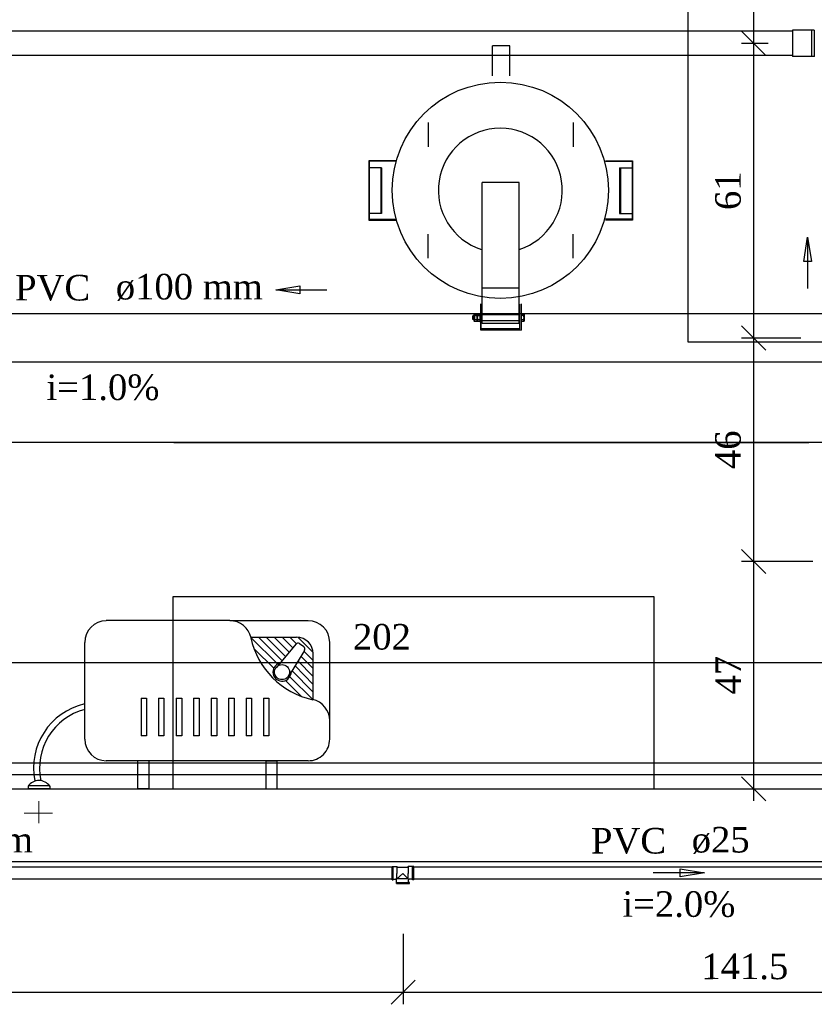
# Model space of a CAD drawing. Header units: millimetres. Extents: x 481 to 729890, y -1 to 83.
# Tile 32 of 60: x 533.85 to 540.44, y 33.56 to 41.71. Entities that reach past the tile are written whole.
import ezdxf

# ---------------------------------------------------------------- set-up
doc = ezdxf.new("R2010")
doc.units = ezdxf.units.MM
doc.header["$MEASUREMENT"] = 0
for name, color, linetype, lineweight in [('CV-Sentido tubo', 7, 'Continuous', 20), ('CV-Seção tubo', 1, 'Continuous', 30), ('Simbolos', 1, 'Continuous', 30), ('SIMBOLOS INT', 8, 'Continuous', 5), ('Simbolos_int', 1, 'Continuous', 30), ('TQ-Sentido tubo', 7, 'Continuous', 20), ('TQ-Seção tubo', 1, 'Continuous', 30), ('TQ-Textos tubo', 7, 'Continuous', 20)]:
    doc.layers.add(name, color=color, linetype=linetype, lineweight=lineweight)
doc.styles.add('TimesNewRoman', font='times.ttf')
doc.dimstyles.get("Standard").update_dxf_attribs({"dimtxt": 0.18, "dimasz": 0.18, "dimexe": 0.18, "dimexo": 0.0625, "dimgap": 0.09, "dimtad": 0, "dimtih": 1, "dimtoh": 1, "dimdec": 4, "dimzin": 0, "dimdsep": 46, "dimtxsty": 'Standard', "dimcen": 0.09, "dimadec": 0, "dimazin": 0, "dimtfac": 1, "dimtdec": 4, "dimtofl": 0, "dimtmove": 0, "dimatfit": 3, "dimfxl": 0, "dimtolj": 1, "dimtzin": 0, "dimarcsym": 0})
doc.dimstyles.new('UM_25.000000', dxfattribs={"dimtxt": 0.18, "dimasz": 0.2, "dimexe": 0.1, "dimexo": 0.2, "dimgap": 0, "dimtad": 1, "dimtih": 1, "dimtoh": 1, "dimdec": 1, "dimlfac": 25, "dimzin": 0, "dimdsep": 46, "dimtxsty": 'Standard', "dimblk": 'CLOSED', "dimblk1": 'CLOSED', "dimblk2": 'CLOSED', "dimcen": 0.09, "dimdle": 0.1, "dimadec": 1, "dimazin": 2, "dimtfac": 1, "dimtdec": 4, "dimtofl": 0, "dimtmove": 0, "dimatfit": 3, "dimldrblk": 'CLOSED', "dimfxl": 0, "dimtolj": 1, "dimarcsym": 0})

# ---------------------------------------------------------------- blocks, each defined once
blk = doc.blocks.new('_OBLIQUE')
at = {"color": 0, "linetype": 'ByBlock', "lineweight": -2}
blk.add_line((-0.5, -0.5), (0.5, 0.5), dxfattribs=at)
blk = doc.blocks.new('*D72')
at = {"color": 0, "lineweight": -2}
for p, q in [((532.8171, 35.3432), (532.8171, 36.489)), ((540.8921, 36.1402), (540.8921, 36.489)), ((532.7171, 36.389), (540.9921, 36.389))]:
    blk.add_line(p, q, dxfattribs=at)
at = {"layer": 'Defpoints', "color": 0}
for p in [(540.8921, 36.389), (540.8921, 35.9402), (532.8171, 35.1432)]:
    blk.add_point(p, dxfattribs=at)
at = {"color": 0, "lineweight": -2, "xscale": 0.2, "yscale": 0.2, "zscale": 0.2, "rotation": 180}
blk.add_blockref('_OBLIQUE', (532.8171, 36.389), dxfattribs=at)
at = {"color": 0, "lineweight": -2, "xscale": 0.2, "yscale": 0.2, "zscale": 0.2}
blk.add_blockref('_OBLIQUE', (540.8921, 36.389), dxfattribs=at)
at = {"color": 7, "insert": (536.8546, 36.6008), "char_height": 0.2118, "attachment_point": 5, "rotation": 0.00573, "style": 'TimesNewRoman'}
blk.add_mtext('\\A1;202', dxfattribs=at)
blk = doc.blocks.new('*D76')
at = {"color": 0, "lineweight": -2}
for p, q in [((528.5711, 34.1422), (528.5711, 33.5594)), ((537.0311, 34.1422), (537.0311, 33.5594)), ((528.4711, 33.6594), (537.1311, 33.6594))]:
    blk.add_line(p, q, dxfattribs=at)
at = {"layer": 'Defpoints', "color": 0}
for p in [(528.5711, 34.3422), (537.0311, 34.3422), (537.0311, 33.6594)]:
    blk.add_point(p, dxfattribs=at)
at = {"color": 0, "lineweight": -2, "xscale": 0.2, "yscale": 0.2, "zscale": 0.2, "rotation": 180}
blk.add_blockref('_OBLIQUE', (528.5711, 33.6594), dxfattribs=at)
at = {"color": 0, "lineweight": -2, "xscale": 0.2, "yscale": 0.2, "zscale": 0.2}
blk.add_blockref('_OBLIQUE', (537.0311, 33.6594), dxfattribs=at)
at = {"color": 7, "insert": (532.8011, 33.8712), "char_height": 0.2118, "attachment_point": 5, "rotation": 0.00573, "style": 'TimesNewRoman'}
blk.add_mtext('\\A1;211.5', dxfattribs=at)
blk = doc.blocks.new('*D77')
at = {"color": 0, "lineweight": -2}
for p, q in [((537.0311, 34.1422), (537.0311, 33.5594)), ((542.6888, 34.1422), (542.6888, 33.5594)), ((536.9311, 33.6594), (542.7888, 33.6594))]:
    blk.add_line(p, q, dxfattribs=at)
at = {"layer": 'Defpoints', "color": 0}
for p in [(537.0311, 34.3422), (542.6888, 34.3422), (542.6888, 33.6594)]:
    blk.add_point(p, dxfattribs=at)
at = {"color": 0, "lineweight": -2, "xscale": 0.2, "yscale": 0.2, "zscale": 0.2, "rotation": 180}
blk.add_blockref('_OBLIQUE', (537.0311, 33.6594), dxfattribs=at)
at = {"color": 0, "lineweight": -2, "xscale": 0.2, "yscale": 0.2, "zscale": 0.2}
blk.add_blockref('_OBLIQUE', (542.6888, 33.6594), dxfattribs=at)
at = {"color": 7, "insert": (539.8599, 33.8712), "char_height": 0.2118, "attachment_point": 5, "rotation": 0.00573, "style": 'TimesNewRoman'}
blk.add_mtext('\\A1;141.5', dxfattribs=at)
blk = doc.blocks.new('*D78')
at = {"color": 0, "lineweight": -2}
for p, q in [((539.9332, 35.2432), (539.9332, 37.3257)), ((540.4244, 37.2257), (539.8332, 37.2257)), ((539.3071, 35.3432), (540.0332, 35.3432))]:
    blk.add_line(p, q, dxfattribs=at)
at = {"layer": 'Defpoints', "color": 0}
for p in [(539.9332, 37.2257), (540.6244, 37.2257), (539.1071, 35.3432)]:
    blk.add_point(p, dxfattribs=at)
at = {"color": 0, "lineweight": -2, "xscale": 0.2, "yscale": 0.2, "zscale": 0.2}
for p, rotation in [((539.9332, 37.2257), 90), ((539.9332, 35.3432), 270)]:
    blk.add_blockref('_OBLIQUE', p, dxfattribs=dict(at, rotation=rotation))
at = {"color": 7, "insert": (539.7214, 36.2844), "char_height": 0.2118, "attachment_point": 5, "rotation": 90, "style": 'TimesNewRoman'}
blk.add_mtext('\\A1;47', dxfattribs=at)
blk = doc.blocks.new('*D79')
at = {"color": 0, "lineweight": -2}
for p, q in [((539.9333, 37.1257), (539.9333, 39.1759)), ((540.3243, 39.0759), (539.8333, 39.0759)), ((540.4244, 37.2257), (539.8333, 37.2257))]:
    blk.add_line(p, q, dxfattribs=at)
at = {"layer": 'Defpoints', "color": 0}
for p in [(539.9333, 39.0759), (540.5243, 39.0759), (540.6244, 37.2257)]:
    blk.add_point(p, dxfattribs=at)
at = {"color": 0, "lineweight": -2, "xscale": 0.2, "yscale": 0.2, "zscale": 0.2}
for p, rotation in [((539.9333, 39.0759), 90), ((539.9333, 37.2257), 270)]:
    blk.add_blockref('_OBLIQUE', p, dxfattribs=dict(at, rotation=rotation))
at = {"color": 7, "insert": (539.7215, 38.1508), "char_height": 0.2118, "attachment_point": 5, "rotation": 90, "style": 'TimesNewRoman'}
blk.add_mtext('\\A1;46', dxfattribs=at)
blk = doc.blocks.new('*D80')
at = {"color": 0, "lineweight": -2}
for p, q in [((539.9334, 38.9759), (539.9334, 41.6161)), ((540.0537, 41.5161), (539.8334, 41.5161)), ((540.3243, 39.0759), (539.8334, 39.0759))]:
    blk.add_line(p, q, dxfattribs=at)
at = {"layer": 'Defpoints', "color": 0}
for p in [(539.9334, 41.5161), (540.2537, 41.5161), (540.5243, 39.0759)]:
    blk.add_point(p, dxfattribs=at)
at = {"color": 0, "lineweight": -2, "xscale": 0.2, "yscale": 0.2, "zscale": 0.2}
for p, rotation in [((539.9334, 41.5161), 90), ((539.9334, 39.0759), 270)]:
    blk.add_blockref('_OBLIQUE', p, dxfattribs=dict(at, rotation=rotation))
at = {"color": 7, "insert": (539.7216, 40.296), "char_height": 0.2118, "attachment_point": 5, "rotation": 90, "style": 'TimesNewRoman'}
blk.add_mtext('\\A1;61', dxfattribs=at)
blk = doc.blocks.new('*D81')
at = {"color": 0, "lineweight": -2}
for p, q in [((539.9335, 41.4161), (539.9335, 43.3525)), ((539.9506, 43.2525), (539.8335, 43.2525)), ((540.0537, 41.5161), (539.8335, 41.5161))]:
    blk.add_line(p, q, dxfattribs=at)
at = {"layer": 'Defpoints', "color": 0}
for p in [(539.9335, 43.2525), (540.1506, 43.2525), (540.2537, 41.5161)]:
    blk.add_point(p, dxfattribs=at)
at = {"color": 0, "lineweight": -2, "xscale": 0.2, "yscale": 0.2, "zscale": 0.2}
for p, rotation in [((539.9335, 43.2525), 90), ((539.9335, 41.5161), 270)]:
    blk.add_blockref('_OBLIQUE', p, dxfattribs=dict(at, rotation=rotation))
at = {"color": 7, "insert": (539.7217, 42.3843), "char_height": 0.2118, "attachment_point": 5, "rotation": 90, "style": 'TimesNewRoman'}
blk.add_mtext('\\A1;43', dxfattribs=at)

msp = doc.modelspace()

# ---------------------------------------------------------------- linework, layer by layer
at = {"color": 7}
for p, q in [((537.7691, 41.2472), (537.7691, 41.4962)), ((537.9131, 41.4962), (537.7691, 41.4962)), ((537.9131, 41.2472), (537.9131, 41.4962)), ((536.7461, 40.5422), (536.7461, 40.0532)), ((536.9741, 40.5422), (536.7461, 40.5422)), ((536.7491, 40.5392), (536.7491, 40.0592)), ((536.9741, 40.5392), (536.7491, 40.5392)), ((538.7051, 40.5422), (538.9301, 40.5422)), ((538.7051, 40.5392), (538.9271, 40.5392)), ((538.9271, 40.5392), (538.9271, 40.0592)), ((538.9301, 40.5422), (538.9301, 40.0532)), ((536.8511, 40.4852), (536.7491, 40.4852)), ((536.8451, 40.4852), (536.8451, 40.1072)), ((536.8511, 40.4852), (536.8511, 40.1072)), ((538.8221, 40.4852), (538.8221, 40.1072)), ((538.8221, 40.4852), (538.9271, 40.4852)), ((538.8311, 40.4852), (538.8311, 40.1072)), ((537.6851, 39.1952), (537.6851, 40.3652)), ((537.9911, 40.3652), (537.6851, 40.3652)), ((537.9911, 39.1952), (537.9911, 40.3652)), ((536.7461, 40.0532), (536.9741, 40.0532)), ((536.8511, 40.1072), (536.7491, 40.1072)), ((536.7491, 40.0592), (536.9741, 40.0592)), ((538.9271, 40.0592), (538.7051, 40.0592)), ((538.9301, 40.0532), (538.7051, 40.0532)), ((538.8221, 40.1072), (538.9271, 40.1072)), ((537.9911, 39.4892), (537.6851, 39.4892)), ((537.6731, 39.1412), (537.6731, 39.3602)), ((537.6761, 39.1532), (537.6761, 39.3572)), ((537.9971, 39.1532), (537.9971, 39.3572)), ((538.0091, 39.1412), (538.0091, 39.3602)), ((537.6071, 39.2312), (537.6071, 39.2612)), ((537.6191, 39.2612), (537.6071, 39.2612)), ((537.6071, 39.2282), (537.6071, 39.2612)), ((537.6191, 39.2612), (537.6071, 39.2612)), ((537.6071, 39.2312), (537.6071, 39.2282)), ((537.6191, 39.2312), (537.6071, 39.2312)), ((537.6191, 39.2282), (537.6071, 39.2282)), ((537.6191, 39.2762), (537.6401, 39.2762)), ((537.6191, 39.2672), (537.6191, 39.2762)), ((537.6191, 39.2162), (537.6191, 39.2672)), ((537.6191, 39.2162), (537.6401, 39.2162)), ((537.6251, 39.2642), (537.6401, 39.2642)), ((537.6251, 39.2282), (537.6401, 39.2282)), ((537.6431, 39.2672), (537.6401, 39.2762)), ((537.6431, 39.2162), (537.6401, 39.2162)), ((537.6431, 39.2672), (537.6431, 39.2762)), ((537.6431, 39.2762), (537.6671, 39.2762)), ((537.6431, 39.2162), (537.6431, 39.2672)), ((537.6431, 39.2162), (537.6671, 39.2162)), ((537.6521, 39.2642), (537.6671, 39.2642)), ((537.6521, 39.2282), (537.6671, 39.2282)), ((537.6731, 39.2672), (537.6671, 39.2762)), ((537.6731, 39.2162), (537.6671, 39.2162)), ((537.9911, 39.2672), (537.6851, 39.2672)), ((537.9911, 39.2192), (537.6851, 39.2192)), ((538.0091, 39.2762), (538.0271, 39.2762)), ((538.0091, 39.2642), (538.0271, 39.2642)), ((538.0091, 39.2282), (538.0271, 39.2282)), ((538.0091, 39.2162), (538.0271, 39.2162)), ((538.0361, 39.2672), (538.0271, 39.2762)), ((538.0361, 39.2162), (538.0271, 39.2162)), ((538.0361, 39.2162), (538.0361, 39.2672)), ((538.0361, 39.2162), (538.0361, 39.2672)), ((538.0091, 39.1412), (537.6731, 39.1412)), ((537.9971, 39.1532), (537.6761, 39.1532)), ((537.9911, 39.1952), (537.6851, 39.1952)), ((541.3781, 38.2112), (530.8271, 38.2112)), ((530.8271, 35.5592), (540.6761, 35.5592)), ((530.8271, 35.4632), (540.7781, 35.4632)), ((526.1681, 35.3432), (540.8921, 35.3432)), ((526.1681, 34.7432), (540.8921, 34.7432))]:
    msp.add_line(p, q, dxfattribs=at)
at = {"color": 7, "linetype": 'Continuous'}
msp.add_line((535.1321, 38.2112), (540.3911, 38.2112), dxfattribs=at)
at = {"color": 8}
for p, q in [((535.5951, 36.7362), (534.5721, 36.7362)), ((535.5951, 36.7362), (536.2431, 36.7362)), ((534.3921, 36.5562), (534.3921, 35.7552)), ((535.7691, 36.5982), (536.1471, 36.5982)), ((535.7691, 36.5952), (535.9911, 36.3762)), ((535.8321, 36.5982), (536.0271, 36.4032)), ((535.8951, 36.5982), (536.0571, 36.4392)), ((535.9611, 36.5982), (536.0871, 36.4752)), ((536.1411, 36.5412), (535.9791, 36.3462)), ((536.0271, 36.5982), (536.1171, 36.5112)), ((536.0931, 36.5982), (536.1471, 36.5442)), ((536.1591, 36.5982), (536.2851, 36.4722)), ((536.2071, 36.5202), (536.1711, 36.5442)), ((536.4231, 35.7552), (536.4231, 36.5562)), ((535.7961, 36.5022), (535.9611, 36.3402)), ((536.2131, 36.4902), (536.0811, 36.2742)), ((536.1831, 36.4422), (536.2851, 36.3402)), ((536.2071, 36.4842), (536.2851, 36.4062)), ((536.2851, 36.0822), (536.2851, 36.4602)), ((536.1351, 36.3612), (536.2851, 36.2082)), ((536.1591, 36.4032), (536.2851, 36.2742)), ((536.1081, 36.3222), (536.2851, 36.1452)), ((536.0571, 36.2412), (536.1891, 36.1092)), ((536.0931, 36.2712), (536.2821, 36.0822)), ((534.8601, 36.0942), (534.9051, 36.0942)), ((534.8601, 36.0942), (534.8601, 35.7822)), ((534.9051, 36.0942), (534.9051, 35.7822)), ((535.0041, 36.0942), (535.0041, 35.7822)), ((535.0041, 36.0942), (535.0491, 36.0942)), ((535.0491, 36.0942), (535.0491, 35.7822)), ((535.1511, 36.0942), (535.1961, 36.0942)), ((535.1511, 36.0942), (535.1511, 35.7822)), ((535.1961, 36.0942), (535.1961, 35.7822)), ((535.2951, 36.0942), (535.3401, 36.0942)), ((535.2951, 36.0942), (535.2951, 35.7822)), ((535.3401, 36.0942), (535.3401, 35.7822)), ((535.4391, 36.0942), (535.4391, 35.7822)), ((535.4391, 36.0942), (535.4871, 36.0942)), ((535.4871, 36.0942), (535.4871, 35.7822)), ((535.5831, 36.0942), (535.6311, 36.0942)), ((535.5831, 36.0942), (535.5831, 35.7822)), ((535.6311, 36.0942), (535.6311, 35.7822)), ((535.7301, 36.0942), (535.7751, 36.0942)), ((535.7301, 36.0942), (535.7301, 35.7822)), ((535.7751, 36.0942), (535.7751, 35.7822)), ((535.8741, 36.0942), (535.8741, 35.7822)), ((535.8741, 36.0942), (535.9191, 36.0942)), ((535.9191, 36.0942), (535.9191, 35.7822)), ((534.9051, 35.7822), (534.8601, 35.7822)), ((535.0491, 35.7822), (535.0041, 35.7822)), ((535.1961, 35.7822), (535.1511, 35.7822)), ((535.3401, 35.7822), (535.2951, 35.7822)), ((535.4871, 35.7822), (535.4391, 35.7822)), ((535.6311, 35.7822), (535.5831, 35.7822)), ((535.7751, 35.7822), (535.7301, 35.7822)), ((535.9191, 35.7822), (535.8741, 35.7822)), ((536.2431, 35.5752), (534.5721, 35.5752)), ((534.8301, 35.5752), (534.8301, 35.3442)), ((534.9231, 35.5752), (534.8301, 35.5752)), ((534.9231, 35.5752), (534.9231, 35.3442)), ((535.8921, 35.5752), (535.8921, 35.3442)), ((535.8921, 35.5752), (535.9851, 35.5752)), ((535.9851, 35.5752), (535.9851, 35.3442)), ((533.9241, 35.3682), (533.9241, 35.3442)), ((534.1041, 35.3682), (533.9241, 35.3682)), ((534.1041, 35.3682), (533.9241, 35.3682)), ((534.1041, 35.3442), (533.9241, 35.3442)), ((534.1041, 35.3682), (534.1041, 35.3442)), ((534.9231, 35.3442), (534.8301, 35.3442)), ((535.8921, 35.3442), (535.9851, 35.3442))]:
    msp.add_line(p, q, dxfattribs=at)
at = {"color": 7}
msp.add_lwpolyline([(539.3891, 44.6582), (539.3891, 39.0452), (541.3781, 39.0452), (541.3781, 44.6582), (539.3891, 44.6582)], close=True, dxfattribs=at)
for points in [[(537.2381, 40.8602), (537.2381, 40.6592)], [(538.4381, 40.8602), (538.4381, 40.6592)], [(537.2381, 39.7382), (537.2381, 39.9362)], [(538.4381, 39.7382), (538.4381, 39.9362)]]:
    msp.add_lwpolyline(points, dxfattribs=at)
at = {"color": 7, "linetype": 'Continuous'}
msp.add_lwpolyline([(535.1261, 35.3432), (535.1261, 36.9362), (539.1071, 36.9362), (539.1071, 35.3432)], dxfattribs=at)
at = {"color": 7}
msp.add_circle((537.8351, 40.2992), 0.8955, dxfattribs=at)
at = {"color": 8}
msp.add_circle((536.0271, 36.3102), 0.0626, dxfattribs=at)
at = {"color": 7}
for centre, radius, start, end in [((537.8351, 40.2992), 0.5134, 287.597, 252.403), ((537.6251, 39.2672), 0.00672, 114.054, 245.946), ((537.6251, 39.2192), 0.00672, 114.054, 245.946), ((537.6611, 39.2432), 0.0409, 154.518, 205.482), ((537.6041, 39.2432), 0.0409, 334.518, 25.4817), ((537.6401, 39.2672), 0.00672, 294.054, 65.9462), ((537.6401, 39.2192), 0.00672, 294.054, 65.9462), ((537.6851, 39.2432), 0.0409, 154.518, 205.482), ((537.6521, 39.2672), 0.00672, 114.054, 245.946), ((537.6521, 39.2192), 0.00672, 114.054, 245.946), ((537.6611, 39.2672), 0.00672, 294.054, 65.9462), ((537.6611, 39.2192), 0.00672, 294.054, 65.9462), ((537.6281, 39.2432), 0.0409, 334.518, 25.4817), ((538.0241, 39.2672), 0.00672, 294.054, 65.9462), ((538.0241, 39.2192), 0.00672, 294.054, 65.9462), ((537.9911, 39.2432), 0.0409, 334.518, 25.4817)]:
    msp.add_arc(centre, radius, start, end, dxfattribs=at)
at = {"color": 8}
for centre, radius, start, end in [((534.5721, 36.5562), 0.1792, 90, 180), ((535.5951, 36.5562), 0.1792, 12.187, 90), ((536.2431, 36.5562), 0.1792, 0.00001, 90), ((536.4231, 36.7362), 0.6696, 192.187, 257.813), ((536.1591, 36.5292), 0.0209, 54.4192, 140.066), ((536.1471, 36.4602), 0.1386, 0.00001, 90), ((536.1951, 36.5022), 0.0209, 328.772, 54.4192), ((536.0271, 36.3102), 0.0753, 106.027, 2.80999), ((534.5151, 35.5152), 0.5459, 103.129, 191.264), ((536.2431, 35.9082), 0.1792, 0.00001, 77.813), ((534.5241, 35.5122), 0.5059, 104.998, 191.493), ((534.5721, 35.7552), 0.1792, 180, 270), ((536.2431, 35.7552), 0.1792, 270, 0.00001), ((534.0141, 35.3022), 0.1101, 35.493, 144.507)]:
    msp.add_arc(centre, radius, start, end, dxfattribs=at)
at = {"layer": 'CV-Seção tubo'}
for p, q in [((540.2554, 41.6161), (530.4241, 41.6167)), ((540.2554, 41.4161), (530.4241, 41.4167))]:
    msp.add_line(p, q, dxfattribs=at)
at = {"layer": 'Simbolos'}
for p, q in [((540.4114, 41.6251), (540.2554, 41.6251)), ((540.4124, 41.6251), (540.4114, 41.6251)), ((540.4314, 41.6251), (540.4124, 41.6251)), ((540.4114, 41.4071), (540.2554, 41.4071)), ((540.4124, 41.4071), (540.4114, 41.4071)), ((540.4314, 41.4071), (540.4124, 41.4071)), ((536.9391, 34.5912), (536.9391, 34.6992)), ((536.9391, 34.6992), (536.9471, 34.6992)), ((536.9471, 34.6992), (536.9791, 34.6992)), ((536.9791, 34.6992), (536.9871, 34.6912)), ((537.0671, 34.6912), (536.9871, 34.6912)), ((537.0711, 34.6992), (537.0671, 34.6912)), ((537.1071, 34.6992), (537.0711, 34.6992)), ((537.1191, 34.6992), (537.1071, 34.6992)), ((537.1191, 34.5912), (537.1191, 34.6992)), ((536.9391, 34.5912), (536.9471, 34.5912)), ((536.9471, 34.5952), (536.9671, 34.5952)), ((536.9471, 34.5912), (536.9471, 34.5952)), ((536.9751, 34.5952), (537.0271, 34.6432)), ((536.9751, 34.5672), (536.9751, 34.5912)), ((536.9751, 34.5592), (536.9751, 34.5672)), ((537.0751, 34.5952), (537.0271, 34.6432)), ((537.0751, 34.5672), (537.0751, 34.5912)), ((537.0831, 34.5672), (537.0751, 34.5672)), ((537.1071, 34.5952), (537.0831, 34.5952)), ((537.0831, 34.5592), (537.0831, 34.5672)), ((537.1071, 34.5912), (537.1071, 34.5952)), ((537.1191, 34.5912), (537.1071, 34.5912)), ((536.9751, 34.5592), (537.0831, 34.5592))]:
    msp.add_line(p, q, dxfattribs=at)
for centre, radius, start, end in [((540.4314, 41.6291), 0.004, 269.996, 354.996), ((540.4314, 41.4031), 0.004, 4.99612, 89.9961), ((536.9671, 34.5912), 0.0047, 0, 90), ((537.0831, 34.5912), 0.0047, 90, 180)]:
    msp.add_arc(centre, radius, start, end, dxfattribs=at)
at = {"layer": 'SIMBOLOS INT', "linetype": 'Continuous'}
for p, q in [((534.0141, 35.0592), (534.0141, 35.2422)), ((534.1251, 35.1432), (533.8911, 35.1432)), ((534.0141, 35.1432), (534.1251, 35.1432)), ((534.0141, 35.1432), (534.0141, 35.0592))]:
    msp.add_line(p, q, dxfattribs=at)
at = {"layer": 'Simbolos_int'}
for p, q in [((540.2554, 41.6251), (540.2554, 41.4071)), ((540.4124, 41.6251), (540.4124, 41.4071)), ((540.4344, 41.6251), (540.4344, 41.4071)), ((536.9471, 34.5952), (536.9471, 34.6992)), ((536.9791, 34.6992), (536.9791, 34.6432)), ((537.0711, 34.6992), (537.0711, 34.6432)), ((537.1071, 34.5952), (537.1071, 34.6992)), ((536.9751, 34.5672), (537.0751, 34.5672)), ((536.9791, 34.5992), (536.9791, 34.6432)), ((537.0711, 34.5992), (536.9791, 34.5992)), ((537.0711, 34.5992), (537.0711, 34.6432))]:
    msp.add_line(p, q, dxfattribs=at)
at = {"layer": 'TQ-Seção tubo'}
for p, q in [((540.5243, 39.2759), (531.6421, 39.2759)), ((540.5243, 38.8759), (531.6421, 38.8759)), ((528.6591, 34.6972), (536.9391, 34.6972)), ((537.1191, 34.6972), (541.4984, 34.6972)), ((528.6591, 34.5972), (536.9391, 34.5972)), ((537.1191, 34.5972), (541.4984, 34.5972))]:
    msp.add_line(p, q, dxfattribs=at)

# ---------------------------------------------------------------- texts
at = {"layer": 'TQ-Textos tubo', "char_height": 0.2118, "line_spacing_factor": 0.798, "style": 'TimesNewRoman'}
for s, insert, width, attachment_point in [('PVC', (534.4385, 39.3821), 1.161802, 9), ('ø100 mm', (534.6505, 39.3821), 2.279927, 7), ('i=1.0%', (534.5445, 38.5581), 1.749982, 8), ('ø25 mm', (532.9071, 34.8031), 1.980013, 7), ('PVC', (539.2081, 34.8031), 1.071317, 9), ('ø25', (539.4201, 34.8031), 0.829666, 7), ('i=2.0%', (539.3141, 34.2791), 1.613688, 8)]:
    msp.add_mtext(s, dxfattribs=dict(at, insert=insert, width=width, attachment_point=attachment_point))

# ---------------------------------------------------------------- dimensions: what is measured, and where the dimension line sits
for base, p1, p2, text, picture, middle in [((539.9335, 43.2525), (540.2537, 41.5161), (540.1506, 43.2525), '43', '*D81', (539.7217, 42.3843)), ((539.9333, 39.0759), (540.6244, 37.2257), (540.5243, 39.0759), '46', '*D79', (539.7215, 38.1508)), ((539.9332, 37.2257), (539.1071, 35.3432), (540.6244, 37.2257), '47', '*D78', (539.7214, 36.2844))]:
    dim = msp.add_linear_dim(base=base, p1=p1, p2=p2, angle=90, text=text, dimstyle='UM_25.000000', override={"dimtxt": 0.2118, "dimasz": 0.2, "dimexe": 0.1, "dimexo": 0.2, "dimtad": 1, "dimtih": 0, "dimtoh": 0, "dimdec": 1, "dimlfac": 25, "dimzin": 8, "dimtxsty": 'TimesNewRoman', "dimblk": 'OBLIQUE', "dimblk1": 'OBLIQUE', "dimblk2": 'OBLIQUE', "dimsah": 1, "dimdle": 0.1, "dimse1": 0, "dimse2": 0, "dimclrt": 7, "dimadec": 1, "dimazin": 3, "dimtmove": 2, "dimldrblk": 'OBLIQUE'})
    dim.commit()
    dim.dimension.update_dxf_attribs({"geometry": picture, "text_midpoint": middle, "dimtype": 160, "text_rotation": 90})
dim = msp.add_linear_dim(base=(539.9334, 41.5161), p1=(540.5243, 39.0759), p2=(540.2537, 41.5161), angle=90, dimstyle='UM_25.000000', override={"dimtxt": 0.2118, "dimasz": 0.2, "dimexe": 0.1, "dimexo": 0.2, "dimtad": 1, "dimtih": 0, "dimtoh": 0, "dimdec": 1, "dimlfac": 25, "dimzin": 8, "dimtxsty": 'TimesNewRoman', "dimblk": 'OBLIQUE', "dimblk1": 'OBLIQUE', "dimblk2": 'OBLIQUE', "dimsah": 1, "dimdle": 0.1, "dimse1": 0, "dimse2": 0, "dimclrt": 7, "dimadec": 1, "dimazin": 3, "dimtmove": 2, "dimldrblk": 'OBLIQUE'})
dim.commit()
dim.dimension.update_dxf_attribs({"geometry": '*D80', "text_midpoint": (539.7216, 40.296), "dimtype": 160, "text_rotation": 90})
for base, p1, p2, text, picture, middle in [((540.8921, 36.389), (532.8171, 35.1432), (540.8921, 35.9402), '202', '*D72', (536.8546, 36.6008)), ((542.6888, 33.6594), (537.0311, 34.3422), (542.6888, 34.3422), '141.5', '*D77', (539.8599, 33.8712))]:
    dim = msp.add_linear_dim(base=base, p1=p1, p2=p2, text=text, dimstyle='UM_25.000000', override={"dimtxt": 0.2118, "dimasz": 0.2, "dimexe": 0.1, "dimexo": 0.2, "dimtad": 1, "dimtih": 0, "dimtoh": 0, "dimdec": 1, "dimlfac": 25, "dimzin": 8, "dimtxsty": 'TimesNewRoman', "dimblk": 'OBLIQUE', "dimblk1": 'OBLIQUE', "dimblk2": 'OBLIQUE', "dimsah": 1, "dimdle": 0.1, "dimse1": 0, "dimse2": 0, "dimclrt": 7, "dimadec": 1, "dimazin": 3, "dimtmove": 2, "dimldrblk": 'OBLIQUE'})
    dim.commit()
    dim.dimension.update_dxf_attribs({"geometry": picture, "text_midpoint": middle, "dimtype": 160, "text_rotation": 0.00573})
dim = msp.add_linear_dim(base=(537.0311, 33.6594), p1=(528.5711, 34.3422), p2=(537.0311, 34.3422), dimstyle='UM_25.000000', override={"dimtxt": 0.2118, "dimasz": 0.2, "dimexe": 0.1, "dimexo": 0.2, "dimtad": 1, "dimtih": 0, "dimtoh": 0, "dimdec": 1, "dimlfac": 25, "dimzin": 8, "dimtxsty": 'TimesNewRoman', "dimblk": 'OBLIQUE', "dimblk1": 'OBLIQUE', "dimblk2": 'OBLIQUE', "dimsah": 1, "dimdle": 0.1, "dimse1": 0, "dimse2": 0, "dimclrt": 7, "dimadec": 1, "dimazin": 3, "dimtmove": 2, "dimldrblk": 'OBLIQUE'})
dim.commit()
dim.dimension.update_dxf_attribs({"geometry": '*D76', "text_midpoint": (532.8011, 33.8712), "dimtype": 160, "text_rotation": 0.00573})

# ---------------------------------------------------------------- leaders
at = {"layer": 'CV-Sentido tubo'}
msp.add_leader([(540.3801, 39.9103), (540.3801, 39.4867)], dimstyle='Standard', override={"dimasz": 0.2, "dimldrblk": 'CLOSED'}, dxfattribs=at)
at = {"layer": 'TQ-Sentido tubo'}
for points in [[(535.9751, 39.4762), (536.3987, 39.4762)], [(539.5255, 34.6472), (539.1019, 34.6472)]]:
    msp.add_leader(points, dimstyle='Standard', override={"dimasz": 0.2, "dimldrblk": 'CLOSED'}, dxfattribs=at)

doc.saveas('drawing.dxf')
